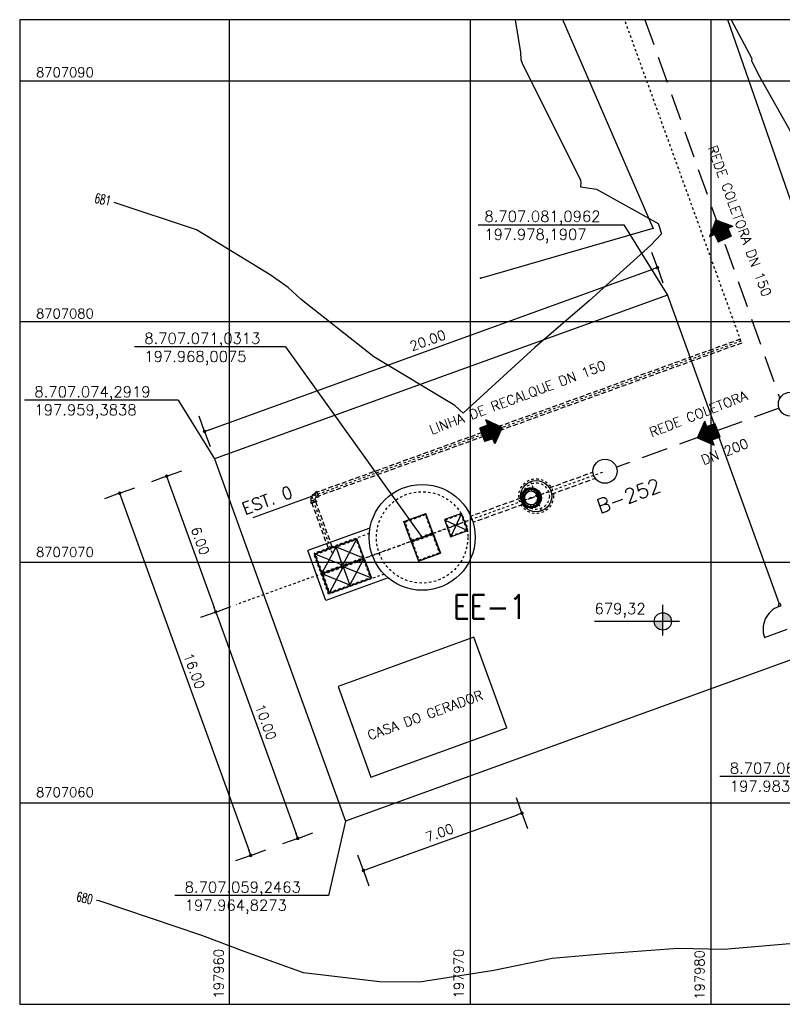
# Model space of a CAD drawing. Header units: millimetres. Extents: x 197878 to 197999, y 8707048 to 8707093.
# Tile 36 of 37: x 197951 to 197983, y 8707052 to 8707093. Entities that reach past the tile are written whole.
import ezdxf
from ezdxf.enums import TextEntityAlignment as Align

# ---------------------------------------------------------------- set-up
doc = ezdxf.new("R2010")
doc.units = ezdxf.units.MM
doc.header["$LTSCALE"] = 0.1
for name, pattern in [('DASHDOT', [1, 0.5, -0.25, 0, -0.25]), ('HIDDEN', [0.375, 0.25, -0.125]), ('HIDDEN2', [0.1875, 0.125, -0.0625])]:
    doc.linetypes.add(name, pattern=pattern)
doc.layers.get('Defpoints').update_dxf_attribs({"lineweight": 9})
for name, color, linetype in [('$CURVAS1', 30, 'Continuous'), ('$CURVAS2', 40, 'Continuous'), ('BAR-EIXOS', 7, 'DASHDOT'), ('BAR-PECAS', 2, 'Continuous'), ('CERCA', 3, 'cERCA_LINE'), ('COTAS', 7, 'Continuous'), ('DIM', 7, 'Continuous'), ('EIXO', 7, 'DASHDOT'), ('ELEVAÇÃO', 2, 'Continuous'), ('ESTRUTURA', 5, 'Continuous'), ('LIMHATRA', 2, 'HIDDEN'), ('LINHA-FINA', 3, 'Continuous'), ('MALHA', 9, 'Continuous'), ('PAREDE', 5, 'Continuous'), ('PN', 7, 'Continuous'), ('RECALQUE', 7, 'HIDDEN2'), ('REDE-SANITÁRIO', 6, 'Continuous'), ('RELAÇÀO', 2, 'Continuous'), ('TAMPA', 3, 'Continuous'), ('TEXTO', 2, 'Continuous'), ('TEXTO$CURVA', 3, 'Continuous'), ('TXT_COORD', 2, 'Continuous')]:
    doc.layers.add(name, color=color, linetype=linetype)
doc.styles.add('GEOSIS', font='ROMANS.SHX', dxfattribs={"width": 0.65})
doc.styles.add('ROMAMS', font='ROMANS.shx')
doc.styles.add('romans', font='romans.shx')
doc.styles.get("Standard").update_dxf_attribs({"font": 'romans.shx'})
doc.styles.add('STYLE1', font='romans.shx')
doc.linetypes.add('cERCA_LINE', pattern='A,0.5,-0.2,["X",Standard,S=0.1,R=0,X=-0.1,Y=-0.05],-0.25', length=0.95)
doc.dimstyles.new('COTA-200-EXTERNA', dxfattribs={"dimtxt": 0.4, "dimasz": 0.2, "dimexe": 0, "dimexo": 0, "dimgap": 0.2, "dimtad": 1, "dimzin": 4, "dimdsep": 46, "dimtxsty": 'romans', "dimblk1": 'DOT1', "dimblk2": 'DOT1', "dimsah": 1, "dimcen": 0.2, "dimse1": 1, "dimse2": 1, "dimclrd": 256, "dimclre": 256, "dimclrt": 2, "dimadec": 0, "dimazin": 0, "dimtfac": 1, "dimtix": 1, "dimtmove": 2, "dimatfit": 3, "dimldrblk": 'DOT1', "dimfxl": 0, "dimtvp": 0.025, "dimtolj": 1, "dimtzin": 4, "dimarcsym": 0})

# ---------------------------------------------------------------- blocks, each defined once
blk = doc.blocks.new('BB-1-CC13-N0-D150-S0')
at = {"layer": 'BAR-EIXOS'}
for p, q in [((-0.17, 0), (0, 0)), ((0, 0), (0, -0.17))]:
    blk.add_line(p, q, dxfattribs=at)
at = {"layer": 'BAR-PECAS'}
for p, q in [((-0.252, 0.122), (-0.252, -0.122)), ((-0.244, 0.113), (-0.244, -0.113)), ((0.122, -0.252), (-0.122, -0.252)), ((0.113, -0.244), (-0.113, -0.244))]:
    blk.add_line(p, q, dxfattribs=at)
for points in [[(-0.271, -0.122), (-0.271, 0.122), (-0.252, 0.122), (-0.244, 0.113, -0.179223), (-0.17, 0.085), (-0.17, -0.085, -0.179223), (-0.244, -0.113), (-0.252, -0.122)], [(-0.122, -0.271), (0.122, -0.271), (0.122, -0.252), (0.113, -0.244, 0.179223), (0.085, -0.17), (-0.085, -0.17, 0.179223), (-0.113, -0.244), (-0.122, -0.252)]]:
    blk.add_lwpolyline(points, format="xyb", close=True, dxfattribs=at)
for radius, start, end in [(0.285, 5.7791, 84.2209), (0.117, 14.1717, 75.8283)]:
    blk.add_arc((-0.199, -0.199), radius, start, end, dxfattribs=at)
blk = doc.blocks.new('A$C26ED7CE0')
for p, q in [((0.1661, 0.1761), (0.0461, 0.1761)), ((0.0461, 0.1061), (0.0461, 0.1761)), ((0.1661, 0.1061), (0.1661, 0.1761)), ((0.1061, 0), (0, 0.1061)), ((0.0461, 0.1061), (0, 0.1061)), ((0.1061, 0), (0.2121, 0.1061)), ((0.2121, 0.1061), (0.1661, 0.1061))]:
    blk.add_line(p, q)
at = {"color": 0}
for p, q in [((0.1632, 0.0571), (0.0461, 0.1742)), ((0.1614, 0.0553), (0.0461, 0.1707)), ((0.1596, 0.0536), (0.0461, 0.1671)), ((0.1579, 0.0518), (0.0461, 0.1636)), ((0.1649, 0.0589), (0.0478, 0.1761)), ((0.1667, 0.0606), (0.0513, 0.1761)), ((0.1685, 0.0624), (0.0548, 0.1761)), ((0.1702, 0.0642), (0.0584, 0.1761)), ((0.172, 0.0659), (0.0619, 0.1761)), ((0.1738, 0.0677), (0.0654, 0.1761)), ((0.1755, 0.0695), (0.069, 0.1761)), ((0.1773, 0.0712), (0.0725, 0.1761)), ((0.1791, 0.073), (0.076, 0.1761)), ((0.1809, 0.0748), (0.0796, 0.1761)), ((0.1826, 0.0766), (0.0831, 0.1761)), ((0.1844, 0.0783), (0.0866, 0.1761)), ((0.1862, 0.0801), (0.0902, 0.1761)), ((0.1879, 0.0819), (0.0937, 0.1761)), ((0.1661, 0.1072), (0.0972, 0.1761)), ((0.1661, 0.1108), (0.1008, 0.1761)), ((0.1661, 0.1143), (0.1043, 0.1761)), ((0.1661, 0.1179), (0.1079, 0.1761)), ((0.1661, 0.1214), (0.1114, 0.1761)), ((0.1661, 0.1249), (0.1149, 0.1761)), ((0.1661, 0.1285), (0.1185, 0.1761)), ((0.1661, 0.132), (0.122, 0.1761)), ((0.1661, 0.1355), (0.1255, 0.1761)), ((0.1661, 0.1391), (0.1291, 0.1761)), ((0.1661, 0.1426), (0.1326, 0.1761)), ((0.1661, 0.1461), (0.1361, 0.1761)), ((0.1661, 0.1497), (0.1397, 0.1761)), ((0.1661, 0.1532), (0.1432, 0.1761)), ((0.1661, 0.1567), (0.1467, 0.1761)), ((0.1661, 0.1603), (0.1503, 0.1761)), ((0.1661, 0.1638), (0.1538, 0.1761)), ((0.1661, 0.1674), (0.1574, 0.1761)), ((0.1661, 0.1709), (0.1609, 0.1761)), ((0.1661, 0.1744), (0.1644, 0.1761)), ((0.1066, 0.0005), (0.0011, 0.1061)), ((0.1084, 0.0023), (0.0046, 0.1061)), ((0.1101, 0.0041), (0.0081, 0.1061)), ((0.1119, 0.0058), (0.0117, 0.1061)), ((0.1137, 0.0076), (0.0152, 0.1061)), ((0.1154, 0.0094), (0.0188, 0.1061)), ((0.1172, 0.0111), (0.0223, 0.1061)), ((0.119, 0.0129), (0.0258, 0.1061)), ((0.1207, 0.0147), (0.0294, 0.1061)), ((0.1225, 0.0164), (0.0329, 0.1061)), ((0.1243, 0.0182), (0.0364, 0.1061)), ((0.1261, 0.02), (0.04, 0.1061)), ((0.1278, 0.0218), (0.0435, 0.1061)), ((0.1561, 0.05), (0.0461, 0.1601)), ((0.1543, 0.0483), (0.0461, 0.1565)), ((0.1526, 0.0465), (0.0461, 0.153)), ((0.1508, 0.0447), (0.0461, 0.1495)), ((0.149, 0.043), (0.0461, 0.1459)), ((0.1473, 0.0412), (0.0461, 0.1424)), ((0.1455, 0.0394), (0.0461, 0.1389)), ((0.1437, 0.0377), (0.0461, 0.1353)), ((0.142, 0.0359), (0.0461, 0.1318)), ((0.1402, 0.0341), (0.0461, 0.1283)), ((0.1384, 0.0324), (0.0461, 0.1247)), ((0.1367, 0.0306), (0.0461, 0.1212)), ((0.1349, 0.0288), (0.0461, 0.1176)), ((0.1331, 0.0271), (0.0461, 0.1141)), ((0.1314, 0.0253), (0.0461, 0.1106)), ((0.1296, 0.0235), (0.0461, 0.107)), ((0.1897, 0.0836), (0.1672, 0.1061)), ((0.1915, 0.0854), (0.1708, 0.1061)), ((0.1932, 0.0872), (0.1743, 0.1061)), ((0.195, 0.0889), (0.1779, 0.1061)), ((0.1968, 0.0907), (0.1814, 0.1061)), ((0.1985, 0.0925), (0.1849, 0.1061)), ((0.2003, 0.0942), (0.1885, 0.1061)), ((0.2021, 0.096), (0.192, 0.1061))]:
    blk.add_line(p, q, dxfattribs=at)
blk = doc.blocks.new('DOT1')
for q in [(0, 3.36), (0, -3.36)]:
    blk.add_line((0, 0), q)
at = {"linetype": 'ByBlock'}
blk.add_line((0, 0), (-1.2, 0), dxfattribs=at)
at = {"color": 0, "linetype": 'ByBlock', "const_width": 0.36}
blk.add_lwpolyline([(-0.18, 0, 1), (0.18, 0, 1)], format="xyb", close=True, dxfattribs=at)
blk = doc.blocks.new('*D174')
at = {"layer": 'Defpoints', "color": 0}
for p in [(197971.41, 8707061.628), (197972.152, 8707059.575), (197964.827, 8707059.246)]:
    blk.add_point(p, dxfattribs=at)
at = {"layer": 'DIM', "lineweight": -2}
blk.add_line((197965.758, 8707057.261), (197971.964, 8707059.507), dxfattribs=at)
at = {"layer": 'DIM', "lineweight": -2, "xscale": 0.2, "yscale": 0.2, "zscale": 0.2}
for p, rotation in [((197972.152, 8707059.575), 19.89013128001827), ((197965.57, 8707057.193), 199.8901312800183)]:
    blk.add_blockref('DOT1', p, dxfattribs=dict(at, rotation=rotation))
at = {"layer": 'DIM', "color": 2, "insert": (197968.725, 8707058.76), "char_height": 0.4, "attachment_point": 5, "rotation": 19.8901, "style": 'romans'}
blk.add_mtext('\\A1;7.00', dxfattribs=at)
blk = doc.blocks.new('*D175')
at = {"layer": 'Defpoints', "color": 0}
for p in [(197965.966, 8707076.673), (197968.008, 8707071.031), (197959.438, 8707067.931)]:
    blk.add_point(p, dxfattribs=at)
at = {"layer": 'DIM', "lineweight": -2}
blk.add_line((197957.465, 8707073.385), (197959.37, 8707068.119), dxfattribs=at)
at = {"layer": 'DIM', "lineweight": -2, "xscale": 0.2, "yscale": 0.2, "zscale": 0.2}
for p, rotation in [((197957.397, 8707073.573), 109.8901312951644), ((197959.438, 8707067.931), 289.8901312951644)]:
    blk.add_blockref('DOT1', p, dxfattribs=dict(at, rotation=rotation))
at = {"layer": 'DIM', "color": 2, "insert": (197958.794, 8707070.888), "char_height": 0.4, "attachment_point": 5, "rotation": 289.8901, "style": 'romans'}
blk.add_mtext('\\A1;6.00', dxfattribs=at)
blk = doc.blocks.new('*D176')
at = {"layer": 'Defpoints', "color": 0}
for p in [(197968.008, 8707071.031), (197971.41, 8707061.628), (197962.84, 8707058.527)]:
    blk.add_point(p, dxfattribs=at)
at = {"layer": 'DIM', "lineweight": -2}
blk.add_line((197959.506, 8707067.743), (197962.772, 8707058.716), dxfattribs=at)
at = {"layer": 'DIM', "lineweight": -2, "xscale": 0.2, "yscale": 0.2, "zscale": 0.2}
for p, rotation in [((197959.438, 8707067.931), 109.890131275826), ((197962.84, 8707058.527), 289.890131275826)]:
    blk.add_blockref('DOT1', p, dxfattribs=dict(at, rotation=rotation))
at = {"layer": 'DIM', "color": 2, "insert": (197961.515, 8707063.365), "char_height": 0.4, "attachment_point": 5, "rotation": 289.8901, "style": 'romans'}
blk.add_mtext('\\A1;10.00', dxfattribs=at)
blk = doc.blocks.new('*D173')
at = {"layer": 'Defpoints', "color": 0}
for p in [(197956.765, 8707073.344), (197962.208, 8707058.299), (197960.889, 8707057.822)]:
    blk.add_point(p, dxfattribs=at)
at = {"layer": 'DIM', "lineweight": -2}
blk.add_line((197955.514, 8707072.679), (197960.821, 8707058.01), dxfattribs=at)
at = {"layer": 'DIM', "lineweight": -2, "xscale": 0.2, "yscale": 0.2, "zscale": 0.2}
for p, rotation in [((197955.446, 8707072.867), 109.8901312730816), ((197960.889, 8707057.822), 289.8901312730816)]:
    blk.add_blockref('DOT1', p, dxfattribs=dict(at, rotation=rotation))
at = {"layer": 'DIM', "color": 2, "insert": (197958.544, 8707065.48), "char_height": 0.4, "attachment_point": 5, "rotation": 289.8901, "style": 'romans'}
blk.add_mtext('\\A1;16.00', dxfattribs=at)
blk = doc.blocks.new('*D177')
at = {"layer": 'Defpoints', "color": 0}
for p in [(197977.779, 8707082.235), (197978.191, 8707081.096), (197959.384, 8707074.292)]:
    blk.add_point(p, dxfattribs=at)
at = {"layer": 'DIM', "lineweight": -2}
blk.add_line((197959.16, 8707075.499), (197977.591, 8707082.167), dxfattribs=at)
at = {"layer": 'DIM', "lineweight": -2, "xscale": 0.2, "yscale": 0.2, "zscale": 0.2}
for p, rotation in [((197977.779, 8707082.235), 19.89013128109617), ((197958.972, 8707075.431), 199.8901312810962)]:
    blk.add_blockref('DOT1', p, dxfattribs=dict(at, rotation=rotation))
at = {"layer": 'DIM', "color": 2, "insert": (197968.239, 8707079.209), "char_height": 0.4, "attachment_point": 5, "rotation": 19.8901, "style": 'romans'}
blk.add_mtext('\\A1;20.00', dxfattribs=at)

msp = doc.modelspace()

# ---------------------------------------------------------------- hatches: boundary and pattern name
at = {"layer": 'ELEVAÇÃO'}
h = msp.add_hatch(color=256, dxfattribs=at)
h.paths.add_polyline_path([(197978.00156, 8707067.90146, -0.41421356), (197978.36156, 8707067.54146), (197978.00156, 8707067.54146)])
h.paths.add_polyline_path([(197977.64156, 8707067.54146), (197978.00156, 8707067.54146), (197978.00156, 8707067.18146, -0.41421356)])

# ---------------------------------------------------------------- linework, layer by layer
at = {"layer": '$CURVAS1'}
for points in [[(197980.83906, 8707092.53403, 680), (197981.69122, 8707090.91808, 680), (197981.67665, 8707090.83304, 680), (197981.95459, 8707090.27212, 680), (197984.46372, 8707085.82079, 680)], [(197983.76096, 8707054.19256, 680), (197980.53681, 8707053.91448, 680), (197978.62846, 8707053.95224, 680), (197975.63519, 8707053.73755, 680), (197973.40819, 8707053.53831, 680), (197970.9891, 8707053.0438, 680), (197967.90346, 8707052.56161, 680), (197966.23646, 8707052.56572, 680), (197963.08589, 8707052.94422, 680), (197960.61927, 8707053.83574, 680), (197958.85552, 8707054.48877, 680), (197954.5927, 8707055.93346, 680), (197954.57672, 8707055.93723, 680), (197954.48288, 8707055.95184, 680)]]:
    msp.add_polyline3d(points, dxfattribs=at)
at = {"layer": '$CURVAS2'}
msp.add_polyline3d([(197971.87115, 8707092.53403, 679), (197972.09123, 8707091.16924, 679), (197972.10874, 8707090.87496, 679), (197972.1636, 8707090.72912, 679), (197974.58251, 8707085.86407, 679), (197974.59993, 8707085.754, 679), (197974.58075, 8707085.59768, 679), (197975.24501, 8707085.49667, 679), (197977.80696, 8707084.06403, 679), (197977.94779, 8707083.63681, 679), (197977.5025, 8707083.16166, 679), (197974.9468, 8707080.86243, 679), (197972.68386, 8707078.91572, 679), (197969.92425, 8707076.38579, 679), (197969.7109, 8707076.19212, 679), (197969.3607, 8707076.51376, 679), (197965.99962, 8707078.5349, 679), (197962.98932, 8707080.91481, 679), (197962.44471, 8707081.4156, 679), (197961.69077, 8707081.93461, 679), (197958.64013, 8707083.80219, 679), (197955.21449, 8707084.94161, 679)], dxfattribs=at)
at = {"color": 2, "elevation": 1}
msp.add_lwpolyline([(197951.296, 8707051.63595), (197999.01636, 8707051.63595), (197999.01636, 8707092.53403), (197951.296, 8707092.53403)], close=True, dxfattribs=at)
at = {"color": 4}
for centre in [(197983.29768, 8707076.56331), (197975.60081, 8707073.77858)]:
    msp.add_circle(centre, 0.5, dxfattribs=at)
at = {"layer": 'BAR-EIXOS'}
for p, q in [((197981.2463, 8707079.18158), (197963.58393, 8707072.79133)), ((197972.77977, 8707072.75792), (197975.60081, 8707073.77858)), ((197972.95977, 8707072.13182), (197972.51749, 8707073.35427)), ((197964.27461, 8707070.38263), (197963.42407, 8707072.73349)), ((197972.54468, 8707072.67287), (197969.72364, 8707071.65222)), ((197972.22144, 8707072.55592), (197973.25582, 8707072.93016)), ((197970.07627, 8707071.7798), (197960.27943, 8707068.2353))]:
    msp.add_line(p, q, dxfattribs=at)
at = {"layer": 'BAR-PECAS', "color": 3, "linetype": 'HIDDEN', "ltscale": 8}
for p, q in [((197981.21738, 8707079.26151), (197963.64951, 8707072.90545)), ((197981.27522, 8707079.10165), (197963.70735, 8707072.74559)), ((197973.28952, 8707073.08804), (197975.08701, 8707073.73838)), ((197973.38273, 8707072.83039), (197975.18023, 8707073.48072)), ((197972.09453, 8707072.65569), (197970.02565, 8707071.90717)), ((197964.11303, 8707070.57939), (197963.43617, 8707072.45021)), ((197964.27289, 8707070.63723), (197963.59603, 8707072.50805)), ((197972.18775, 8707072.39804), (197970.11887, 8707071.64952))]:
    msp.add_line(p, q, dxfattribs=at)
at = {"layer": 'BAR-PECAS', "color": 9}
for p, q in [((197972.70771, 8707073.05506), (197972.70773, 8707073.05508)), ((197972.71647, 8707073.05095), (197972.71648, 8707073.05098))]:
    msp.add_line(p, q, dxfattribs=at)
at = {"layer": 'BAR-PECAS', "color": 3, "linetype": 'HIDDEN', "ltscale": 4}
msp.add_line((197963.58982, 8707072.52521), (197963.58689, 8707072.5333), dxfattribs=at)
at = {"layer": 'BAR-PECAS', "color": 9}
for points in [[(197972.24475, 8707072.96785, -0.42125966), (197972.2519, 8707072.96761), (197972.30953, 8707072.90447, -0.40536098), (197972.30932, 8707072.89751)], [(197972.32363, 8707072.91057, -0.40536098), (197972.31668, 8707072.91099), (197972.25904, 8707072.97413, -0.42125966), (197972.25945, 8707072.98127)], [(197972.38127, 8707073.05487, -0.42125966), (197972.38778, 8707073.05191), (197972.41687, 8707072.97152, -0.40536098), (197972.41401, 8707072.96517)], [(197972.43222, 8707072.97176, -0.40536098), (197972.42596, 8707072.97481), (197972.39688, 8707073.0552, -0.42125966), (197972.39999, 8707073.06165)], [(197972.5407, 8707073.08303, -0.42125966), (197972.54558, 8707073.0778), (197972.54169, 8707072.9924, -0.40536098), (197972.53662, 8707072.98763)], [(197972.55597, 8707072.98674, -0.40536098), (197972.55135, 8707072.99196), (197972.55525, 8707073.07736, -0.42125966), (197972.56059, 8707073.08212)], [(197972.69877, 8707073.04803, -0.42125966), (197972.70128, 8707073.04133), (197972.665, 8707072.96392, -0.40536098), (197972.65849, 8707072.96145)], [(197972.67603, 8707072.95323, -0.40536098), (197972.67376, 8707072.95981), (197972.71004, 8707073.03722, -0.42125966), (197972.7168, 8707073.03958)], [(197972.11692, 8707072.67714, -0.42125966), (197972.12215, 8707072.68202), (197972.20755, 8707072.67813, -0.40536098), (197972.21232, 8707072.67306)], [(197972.2132, 8707072.69241, -0.40536098), (197972.20799, 8707072.68779), (197972.12259, 8707072.69169, -0.42125966), (197972.11783, 8707072.69703)], [(197972.22818, 8707072.56866, -0.40536098), (197972.22513, 8707072.5624), (197972.14474, 8707072.53332, -0.42125966), (197972.1383, 8707072.53643)], [(197972.14507, 8707072.5177, -0.42125966), (197972.14803, 8707072.52422), (197972.22842, 8707072.55331, -0.40536098), (197972.23477, 8707072.55045)], [(197972.15192, 8707072.83521, -0.42125966), (197972.15862, 8707072.83772), (197972.23603, 8707072.80144, -0.40536098), (197972.2385, 8707072.79493)], [(197972.24672, 8707072.81247, -0.40536098), (197972.24013, 8707072.8102), (197972.16272, 8707072.84648, -0.42125966), (197972.16037, 8707072.85324)], [(197972.83141, 8707072.9552, -0.42125966), (197972.83117, 8707072.94805), (197972.76803, 8707072.89041, -0.40536098), (197972.76107, 8707072.89063)], [(197972.77413, 8707072.87632, -0.40536098), (197972.77455, 8707072.88327), (197972.83769, 8707072.94091, -0.42125966), (197972.84483, 8707072.9405)], [(197972.28938, 8707072.46007, -0.40536098), (197972.28896, 8707072.45312), (197972.22582, 8707072.39548, -0.42125966), (197972.21867, 8707072.39589)], [(197972.2321, 8707072.38118, -0.42125966), (197972.23234, 8707072.38834), (197972.29548, 8707072.44597, -0.40536098), (197972.30244, 8707072.44576)]]:
    msp.add_lwpolyline(points, format="xyb", dxfattribs=at)
for points in [[(197972.29384, 8707072.97766, -0.06916474), (197972.36846, 8707073.02275, -1.05690885), (197972.38154, 8707072.99203, 0.06899182), (197972.31495, 8707072.9518, -1.05690885)], [(197972.43038, 8707073.04515, -0.06916474), (197972.51658, 8707073.05825, -1.05690885), (197972.5169, 8707073.02486, 0.06899182), (197972.43999, 8707073.01317, -1.05690885)], [(197972.58235, 8707073.05525, -0.06916474), (197972.667, 8707073.03437, -1.05690885), (197972.65453, 8707073.00339, 0.06899182), (197972.57899, 8707073.02203, -1.05690885)], [(197972.72662, 8707073.00643, -0.06916474), (197972.79684, 8707072.95474, -1.05690885), (197972.77346, 8707072.9309, 0.06899182), (197972.7108, 8707072.97702, -1.05690885)], [(197972.15479, 8707072.56682, -0.06916474), (197972.1417, 8707072.65302, -1.05690885), (197972.17509, 8707072.65334, 0.06899182), (197972.18677, 8707072.57643, -1.05690885)], [(197972.14469, 8707072.71879, -0.06916474), (197972.16558, 8707072.80344, -1.05690885), (197972.19655, 8707072.79096, 0.06899182), (197972.17792, 8707072.71543, -1.05690885)], [(197972.19352, 8707072.86306, -0.06916474), (197972.24521, 8707072.93327, -1.05690885), (197972.26905, 8707072.9099, 0.06899182), (197972.22293, 8707072.84724, -1.05690885)], [(197972.22228, 8707072.43028, -0.06916474), (197972.17719, 8707072.5049, -1.05690885), (197972.20792, 8707072.51798, 0.06899182), (197972.24815, 8707072.45139, -1.05690885)]]:
    msp.add_lwpolyline(points, format="xyb", close=True, dxfattribs=at)
at = {"layer": 'BAR-PECAS', "color": 7}
msp.add_lwpolyline([(197972.81449, 8707072.74663), (197972.75114, 8707072.72371), (197972.73588, 8707072.76591), (197972.79923, 8707072.78883)], close=True, dxfattribs=at)
for points in [[(197972.84123, 8707072.90611, -0.06916474), (197972.88631, 8707072.83148, -1.05690885), (197972.85559, 8707072.8184, 0.06899182), (197972.81536, 8707072.88499, -1.05690885)], [(197972.91881, 8707072.61759, -0.06916474), (197972.89793, 8707072.53295, -1.05690885), (197972.86696, 8707072.54542, 0.06899182), (197972.88559, 8707072.62096, -1.05690885)], [(197972.90871, 8707072.76957, -0.06916474), (197972.92181, 8707072.68337, -1.05690885), (197972.88842, 8707072.68304, 0.06899182), (197972.87673, 8707072.75996, -1.05690885)], [(197972.33689, 8707072.32996, -0.06916474), (197972.26667, 8707072.38165, -1.05690885), (197972.29005, 8707072.40549, 0.06899182), (197972.3527, 8707072.35937, -1.05690885)], [(197972.48115, 8707072.28113, -0.06916474), (197972.39651, 8707072.30202, -1.05690885), (197972.40898, 8707072.33299, 0.06899182), (197972.48452, 8707072.31435, -1.05690885)], [(197972.63313, 8707072.29123, -0.06916474), (197972.54693, 8707072.27814, -1.05690885), (197972.5466, 8707072.31152, 0.06899182), (197972.62352, 8707072.32321, -1.05690885)], [(197972.76967, 8707072.35872, -0.06916474), (197972.69504, 8707072.31363, -1.05690885), (197972.68196, 8707072.34436, 0.06899182), (197972.74855, 8707072.38459, -1.05690885)], [(197972.86999, 8707072.47332, -0.06916474), (197972.8183, 8707072.40311, -1.05690885), (197972.79446, 8707072.42649, 0.06899182), (197972.84058, 8707072.48914, -1.05690885)]]:
    msp.add_lwpolyline(points, format="xyb", close=True, dxfattribs=at)
for points in [[(197972.91843, 8707072.81868, -0.42125966), (197972.91547, 8707072.81217), (197972.83508, 8707072.78308, -0.40536098), (197972.82873, 8707072.78594)], [(197972.83532, 8707072.76773, -0.40536098), (197972.83837, 8707072.77399), (197972.91877, 8707072.80307, -0.42125966), (197972.92521, 8707072.79996)], [(197972.85031, 8707072.64398, -0.40536098), (197972.85552, 8707072.64859), (197972.94092, 8707072.6447, -0.42125966), (197972.94568, 8707072.63936)], [(197972.94659, 8707072.65925, -0.42125966), (197972.94136, 8707072.65436), (197972.85596, 8707072.65826, -0.40536098), (197972.85119, 8707072.66333)], [(197972.38748, 8707072.38316, -0.40536098), (197972.38975, 8707072.37657), (197972.35347, 8707072.29916, -0.42125966), (197972.34671, 8707072.29681)], [(197972.36474, 8707072.28836, -0.42125966), (197972.36223, 8707072.29506), (197972.39851, 8707072.37247, -0.40536098), (197972.40502, 8707072.37494)], [(197972.50754, 8707072.34964, -0.40536098), (197972.51215, 8707072.34443), (197972.50826, 8707072.25903, -0.42125966), (197972.50292, 8707072.25427)], [(197972.52281, 8707072.25336, -0.42125966), (197972.51792, 8707072.25859), (197972.52182, 8707072.34399, -0.40536098), (197972.52689, 8707072.34876)], [(197972.63129, 8707072.36462, -0.40536098), (197972.63755, 8707072.36157), (197972.66663, 8707072.28118, -0.42125966), (197972.66352, 8707072.27474)], [(197972.68224, 8707072.28151, -0.42125966), (197972.67573, 8707072.28447), (197972.64664, 8707072.36486, -0.40536098), (197972.6495, 8707072.37121)], [(197972.73988, 8707072.42582, -0.40536098), (197972.74683, 8707072.4254), (197972.80447, 8707072.36226, -0.42125966), (197972.80406, 8707072.35511)], [(197972.81876, 8707072.36854, -0.42125966), (197972.81161, 8707072.36878), (197972.75398, 8707072.43192, -0.40536098), (197972.75419, 8707072.43888)], [(197972.81679, 8707072.52392, -0.40536098), (197972.82337, 8707072.52619), (197972.90079, 8707072.48991, -0.42125966), (197972.90314, 8707072.48315)], [(197972.91159, 8707072.50118, -0.42125966), (197972.90489, 8707072.49867), (197972.82748, 8707072.53494, -0.40536098), (197972.82501, 8707072.54146)]]:
    msp.add_lwpolyline(points, format="xyb", dxfattribs=at)
at = {"layer": 'BAR-PECAS', "color": 3}
for radius in [0.425, 0.3, 0.02389]:
    msp.add_circle((197972.53175, 8707072.66819), radius, dxfattribs=at)
msp.add_arc((197972.53175, 8707072.66819), 0.27889, 24.504856, 15.275406, dxfattribs=at)
at = {"layer": 'CERCA', "color": 2, "ltscale": 20}
for p, q in [((197978.19071, 8707081.09623), (197959.38378, 8707074.29188)), ((197978.19071, 8707081.09623), (197982.83283, 8707068.26562)), ((197959.38378, 8707074.29188), (197964.82726, 8707059.24633)), ((197983.63419, 8707066.05068), (197964.82726, 8707059.24633))]:
    msp.add_line(p, q, dxfattribs=at)
at = {"layer": 'CERCA', "color": 2, "linetype": 'Continuous', "ltscale": 500}
msp.add_line((197982.21995, 8707066.87894), (197983.1585, 8707067.21851), dxfattribs=at)
at = {"layer": 'CERCA'}
for points in [[(197970.43304, 8707081.79291), (197977.5972, 8707083.86855), (197973.84945, 8707092.53403)], [(197985.05499, 8707079.99254), (197985.05499, 8707079.99254), (197980.69848, 8707092.53403)]]:
    msp.add_lwpolyline(points, dxfattribs=at)
at = {"layer": 'CERCA', "color": 4, "linetype": 'Continuous', "ltscale": 500}
msp.add_lwpolyline([(197982.91386, 8707068.1886), (197982.87984, 8707068.28263), (197982.78581, 8707068.24861), (197982.81983, 8707068.15458)], close=True, dxfattribs=at)
at = {"layer": 'CERCA', "color": 7, "linetype": 'Continuous', "ltscale": 500}
msp.add_arc((197983.15343, 8707067.21883), 0.99343, 109.621343, 200.007236, dxfattribs=at)
at = {"layer": 'CERCA'}
for p in [(197977.598, 8707083.8692, 678.9638), (197970.4338, 8707081.7936, 678.705)]:
    msp.add_point(p, dxfattribs=at)
at = {"layer": 'EIXO', "ltscale": 3}
msp.add_line((197965.70763, 8707070.19923), (197969.79112, 8707071.67663), dxfattribs=at)
at = {"layer": 'ELEVAÇÃO', "color": 3, "linetype": 'Continuous'}
for p, q in [((197978.00126, 8707066.9564), (197978.00126, 8707068.23385)), ((197978.69749, 8707067.54151), (197975.16547, 8707067.54151))]:
    msp.add_line(p, q, dxfattribs=at)
msp.add_circle((197978.00126, 8707067.54151), 0.36, dxfattribs=at)
at = {"layer": 'ESTRUTURA'}
msp.add_line((197963.66868, 8707069.33392), (197963.64147, 8707069.40915), dxfattribs=at)
at = {"layer": 'ESTRUTURA', "color": 6}
msp.add_lwpolyline([(197965.87748, 8707061.07735), (197971.51956, 8707063.11865), (197970.15869, 8707066.88004), (197964.51661, 8707064.83873)], close=True, dxfattribs=at)
at = {"layer": 'ESTRUTURA', "color": 4}
msp.add_circle((197972.73863, 8707072.74304), 0.65, dxfattribs=at)
at = {"layer": 'LIMHATRA', "ltscale": 3.5}
for p, q in [((197965.81358, 8707071.19465), (197963.50973, 8707070.36112)), ((197964.12212, 8707068.66849), (197963.50973, 8707070.36112)), ((197966.42597, 8707069.50203), (197964.12212, 8707068.66849))]:
    msp.add_line(p, q, dxfattribs=at)
msp.add_circle((197968.00751, 8707071.03132), 1.9, dxfattribs=at)
at = {"layer": 'LINHA-FINA', "color": 2, "linetype": 'HIDDEN', "ltscale": 2.5}
for radius in [0.72, 0.55]:
    msp.add_circle((197972.73863, 8707072.74304), radius, dxfattribs=at)
at = {"layer": 'MALHA'}
for p, q in [((197960, 8707092.53403), (197960, 8707051.63595)), ((197970, 8707092.53403), (197970, 8707051.63595)), ((197980, 8707092.53403), (197980, 8707051.63595)), ((197951.296, 8707090), (197999.01636, 8707090)), ((197951.296, 8707080), (197999.01636, 8707080)), ((197951.296, 8707070), (197999.01636, 8707070)), ((197951.296, 8707060), (197999.01636, 8707060))]:
    msp.add_line(p, q, dxfattribs=at)
at = {"layer": 'PAREDE', "color": 6}
for p, q in [((197965.84167, 8707071.4175), (197963.25362, 8707070.48114)), ((197964.0021, 8707068.41238), (197963.25362, 8707070.48114)), ((197966.59015, 8707069.34874), (197964.0021, 8707068.41238))]:
    msp.add_line(p, q, dxfattribs=at)
msp.add_circle((197968.00751, 8707071.03132), 2.2, dxfattribs=at)
at = {"layer": 'PN'}
msp.add_point((197973.1363, 8707077.113, 679.1334), dxfattribs=at)
at = {"layer": 'RECALQUE'}
msp.add_lwpolyline([(197981.2463, 8707079.18158), (197981.2463, 8707079.18158), (197976.41538, 8707092.53403)], dxfattribs=at)
at = {"layer": 'REDE-SANITÁRIO', "linetype": 'HIDDEN', "ltscale": 44}
for p, q in [((197977.25722, 8707092.53403), (197982.85865, 8707076.80258)), ((197982.82751, 8707076.3932), (197976.07098, 8707073.94869))]:
    msp.add_line(p, q, dxfattribs=at)
at = {"layer": 'RELAÇÀO', "color": 3}
msp.add_line((197963.4186, 8707072.73152), (197960.98033, 8707071.84935), dxfattribs=at)
at = {"layer": 'TAMPA', "color": 7, "linetype": 'Continuous'}
for p, q in [((197967.25205, 8707071.69382), (197968.16419, 8707072.02383)), ((197967.26485, 8707071.68782), (197968.15818, 8707072.01103)), ((197968.45077, 8707071.20233), (197968.15818, 8707072.01103)), ((197968.46358, 8707071.19633), (197968.16419, 8707072.02383)), ((197967.55144, 8707070.86632), (197967.25205, 8707071.69382)), ((197967.55744, 8707070.87912), (197967.26485, 8707071.68782)), ((197963.54004, 8707070.35082), (197965.29849, 8707070.98702)), ((197963.55285, 8707070.34481), (197965.29249, 8707070.97422)), ((197965.58508, 8707070.16552), (197965.29249, 8707070.97422)), ((197965.59788, 8707070.15952), (197965.29849, 8707070.98702)), ((197967.55144, 8707070.86632), (197968.46358, 8707071.19633)), ((197967.55744, 8707070.87912), (197968.45077, 8707071.20233)), ((197967.56425, 8707070.86031), (197968.45758, 8707071.18352)), ((197968.45758, 8707071.18352), (197968.75016, 8707070.37482)), ((197968.46358, 8707071.19633), (197968.76297, 8707070.36882)), ((197964.70505, 8707069.87903), (197964.43288, 8707070.63131)), ((197967.55144, 8707070.86632), (197967.85083, 8707070.03881)), ((197967.56425, 8707070.86031), (197967.85683, 8707070.05162)), ((197963.83943, 8707069.52331), (197963.54004, 8707070.35082)), ((197963.84544, 8707069.53612), (197963.55285, 8707070.34481)), ((197963.83943, 8707069.52331), (197965.59788, 8707070.15952)), ((197963.83943, 8707069.52331), (197965.59788, 8707070.15952)), ((197963.84544, 8707069.53612), (197965.58508, 8707070.16552)), ((197963.85224, 8707069.51731), (197965.59188, 8707070.14671)), ((197965.59188, 8707070.14671), (197965.88447, 8707069.33801)), ((197965.59788, 8707070.15952), (197965.89727, 8707069.33201)), ((197967.85083, 8707070.03881), (197968.76297, 8707070.36882)), ((197967.85683, 8707070.05162), (197968.75016, 8707070.37482)), ((197964.73227, 8707069.8038), (197965.00444, 8707069.05152)), ((197963.83943, 8707069.52331), (197964.13883, 8707068.69581)), ((197963.85224, 8707069.51731), (197964.14483, 8707068.70861)), ((197964.13883, 8707068.69581), (197965.89727, 8707069.33201)), ((197964.14483, 8707068.70861), (197965.88447, 8707069.33801))]:
    msp.add_line(p, q, dxfattribs=at)
at = {"layer": 'TAMPA', "linetype": 'HIDDEN', "ltscale": 2}
for p, q in [((197967.29857, 8707071.66811), (197968.14488, 8707071.97431)), ((197968.41706, 8707071.22203), (197968.14488, 8707071.97431)), ((197967.57074, 8707070.91584), (197967.29857, 8707071.66811)), ((197963.58656, 8707070.32511), (197965.27919, 8707070.9375)), ((197965.55136, 8707070.18522), (197965.27919, 8707070.9375)), ((197967.57074, 8707070.91584), (197968.41706, 8707071.22203)), ((197967.59796, 8707070.84061), (197968.44427, 8707071.1468)), ((197968.44427, 8707071.1468), (197968.71645, 8707070.39453)), ((197967.59796, 8707070.84061), (197967.87014, 8707070.08833)), ((197963.85874, 8707069.57283), (197963.58656, 8707070.32511)), ((197963.85874, 8707069.57283), (197965.55136, 8707070.18522)), ((197963.88596, 8707069.4976), (197965.57858, 8707070.11)), ((197965.57858, 8707070.11), (197965.85075, 8707069.35772)), ((197967.87014, 8707070.08833), (197968.71645, 8707070.39453)), ((197963.88596, 8707069.4976), (197964.15813, 8707068.74533)), ((197964.15813, 8707068.74533), (197965.85075, 8707069.35772))]:
    msp.add_line(p, q, dxfattribs=at)
at = {"layer": 'TAMPA', "color": 9, "linetype": 'Continuous'}
for p, q in [((197968.96983, 8707071.75169), (197969.86623, 8707071.3316)), ((197969.62807, 8707071.98984), (197969.20798, 8707071.09345)), ((197965.27919, 8707070.9375), (197964.70505, 8707069.87903)), ((197964.43288, 8707070.63131), (197963.85874, 8707069.57283)), ((197964.43288, 8707070.63131), (197965.55136, 8707070.18522)), ((197964.70505, 8707069.87903), (197963.58656, 8707070.32511)), ((197965.00444, 8707069.05152), (197965.57858, 8707070.11)), ((197964.73227, 8707069.8038), (197964.15813, 8707068.74533)), ((197965.85075, 8707069.35772), (197964.73227, 8707069.8038)), ((197965.00444, 8707069.05152), (197963.88596, 8707069.4976))]:
    msp.add_line(p, q, dxfattribs=at)
at = {"layer": 'TAMPA', "color": 7, "linetype": 'Continuous'}
msp.add_lwpolyline([(197969.18998, 8707071.05503), (197969.90464, 8707071.3136), (197969.64608, 8707072.02826), (197968.93141, 8707071.7697)], close=True, dxfattribs=at)
at = {"layer": 'TAMPA', "linetype": 'HIDDEN', "ltscale": 2}
msp.add_lwpolyline([(197969.20798, 8707071.09345), (197969.86623, 8707071.3316), (197969.62807, 8707071.98984), (197968.96983, 8707071.75169)], close=True, dxfattribs=at)
at = {"layer": 'TEXTO', "color": 3}
for p, q in [((197970.33102, 8707084.01796), (197976.38307, 8707084.01796)), ((197976.38307, 8707084.01796), (197978.19071, 8707081.09623)), ((197962.32766, 8707078.94634), (197956.06069, 8707078.94634)), ((197962.32766, 8707078.94634), (197968.00751, 8707071.03132)), ((197957.87687, 8707076.72752), (197951.49725, 8707076.72752)), ((197986.75119, 8707061.09647), (197980.37157, 8707061.09647)), ((197964.11606, 8707056.15361), (197957.73644, 8707056.15361))]:
    msp.add_line(p, q, dxfattribs=at)
for points in [[(197957.87687, 8707076.72752), (197959.38378, 8707074.29188)], [(197964.82726, 8707059.24633), (197964.11606, 8707056.15361)]]:
    msp.add_lwpolyline(points, dxfattribs=at)

# ---------------------------------------------------------------- block references
at = {"layer": 'BAR-PECAS', "color": 3, "linetype": 'HIDDEN', "ltscale": 4, "xscale": -1, "rotation": 19.89013127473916}
msp.add_blockref('BB-1-CC13-N0-D150-S0', (197963.42407, 8707072.73349), dxfattribs=at)
at = {"layer": 'COTAS', "zscale": 5}
for p, xscale, yscale, rotation in [((197980.68602, 8707084.44635), 5.000000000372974, 5.000000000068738, 204.3642776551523), ((197971.14956, 8707076.09253), -4.999999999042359, 4.999999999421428, 110.4572363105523), ((197979.25589, 8707075.66767), 5.000000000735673, 5.000000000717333, 290.9791452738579)]:
    msp.add_blockref('A$C26ED7CE0', p, dxfattribs=dict(at, xscale=xscale, yscale=yscale, rotation=rotation))

# ---------------------------------------------------------------- texts
at = {"layer": 'BAR-PECAS', "ltscale": 4, "style": 'romans'}
msp.add_text('LINHA DE RECALQUE DN 150', height=0.4, rotation=20.457237, dxfattribs=at).set_placement((197972.03644, 8707076.65518), align=Align.CENTER)
at = {"layer": 'RECALQUE', "color": 6, "style": 'romans', "width": 0.85}
msp.add_text('EE-1', height=1, dxfattribs=at).set_placement((197969.28996, 8707067.65015, -1156.7765))
at = {"layer": 'TEXTO', "style": 'romans'}
for s, rotation, p in [('REDE COLETORA DN 150', 290.176849, (197981.18837, 8707084.17595)), ('REDE COLETORA', 21.444784, (197979.47557, 8707076.15885)), ('DN 200', 21.444784, (197980.5715, 8707074.58738, -25.6312))]:
    msp.add_text(s, height=0.4, rotation=rotation, dxfattribs=at).set_placement(p, align=Align.MIDDLE)
at = {"layer": 'TEXTO', "color": 4, "style": 'romans'}
msp.add_text('B-252', height=0.6, rotation=19.890131, dxfattribs=at).set_placement((197976.68503, 8707072.47455, -705.6812), align=Align.CENTER)
at = {"layer": 'TEXTO', "style": 'romans'}
for s, height, p in [('EST. 0', 0.5, (197961.66115, 8707072.34036)), ('CASA DO GERADOR', 0.4, (197968.2018, 8707063.4594))]:
    msp.add_text(s, height=height, rotation=19.890131, dxfattribs=at).set_placement(p, align=Align.CENTER)
msp.add_text('679,32', height=0.45, rotation=0, dxfattribs=at).set_placement((197975.16595, 8707067.84236))
at = {"layer": 'TEXTO', "char_height": 0.45, "width": 8.7220828, "attachment_point": 1, "style": 'STYLE1'}
for s, insert in [('8.707.081,0962\\P197.978,1907 ', (197970.59256, 8707084.59189)), ('8.707.071,0313\\P197.968,0075 ', (197956.4707, 8707079.52028)), ('8.707.074,2919\\P197.959,3838 ', (197951.90727, 8707077.30145)), ('8.707.066,0507\\P197.983,6342 ', (197980.78159, 8707061.67041)), ('8.707.059,2463\\P197.964,8273 ', (197958.14646, 8707056.72755))]:
    msp.add_mtext(s, dxfattribs=dict(at, insert=insert))
at = {"layer": 'TEXTO$CURVA', "color": 7, "style": 'GEOSIS', "width": 0.65}
for s, p in [('681', (197954.68275, 8707084.75567, 571.2)), ('680', (197953.92622, 8707055.73912, 571.2))]:
    msp.add_text(s, height=0.4, rotation=348.188256, dxfattribs=at).set_placement(p, align=Align.BOTTOM_CENTER)
at = {"layer": 'TXT_COORD', "style": 'ROMAMS'}
for s, p in [('8707090', (197954.37402, 8707090.027)), ('8707080', (197954.37402, 8707080.00627)), ('8707070', (197954.37402, 8707070.1016)), ('8707060', (197954.37402, 8707060.12637))]:
    msp.add_text(s, height=0.4, dxfattribs=at).set_placement(p, align=Align.BOTTOM_RIGHT)
for s, p in [('197960', (197959.87744, 8707053.93369, 1)), ('197970', (197969.84508, 8707053.94024)), ('197980', (197979.84508, 8707053.88579))]:
    msp.add_text(s, height=0.4, rotation=90, dxfattribs=at).set_placement(p, align=Align.BOTTOM_RIGHT)

# ---------------------------------------------------------------- dimensions: what is measured, and where the dimension line sits
at = {"layer": 'DIM'}
for p1, p2, distance, picture, middle in [((197959.38378, 8707074.29188), (197978.19071, 8707081.09623), 1.21088, '*D177', (197968.2392, 8707079.20884)), ((197965.9662, 8707076.6734), (197968.00751, 8707071.03132), -9.11289, '*D175', (197958.79371, 8707070.88808)), ((197956.76501, 8707073.34441), (197962.20849, 8707058.29886), -1.40303, '*D173', (197958.54355, 8707065.48039)), ((197968.00751, 8707071.03132), (197971.40968, 8707061.62785), -9.11289, '*D176', (197961.51545, 8707063.36531))]:
    dim = msp.add_aligned_dim(p1=p1, p2=p2, distance=distance, dimstyle='COTA-200-EXTERNA', dxfattribs=at)
    dim.commit()
    dim.dimension.update_dxf_attribs({"geometry": picture, "text_midpoint": middle})
dim = msp.add_linear_dim(base=(197972.15244, 8707059.57491), p1=(197964.82726, 8707059.24633), p2=(197971.40968, 8707061.62785), angle=19.890131, dimstyle='COTA-200-EXTERNA', dxfattribs=at)
dim.commit()
dim.dimension.update_dxf_attribs({"geometry": '*D174', "text_midpoint": (197968.72514, 8707058.76028)})

doc.saveas('drawing.dxf')
